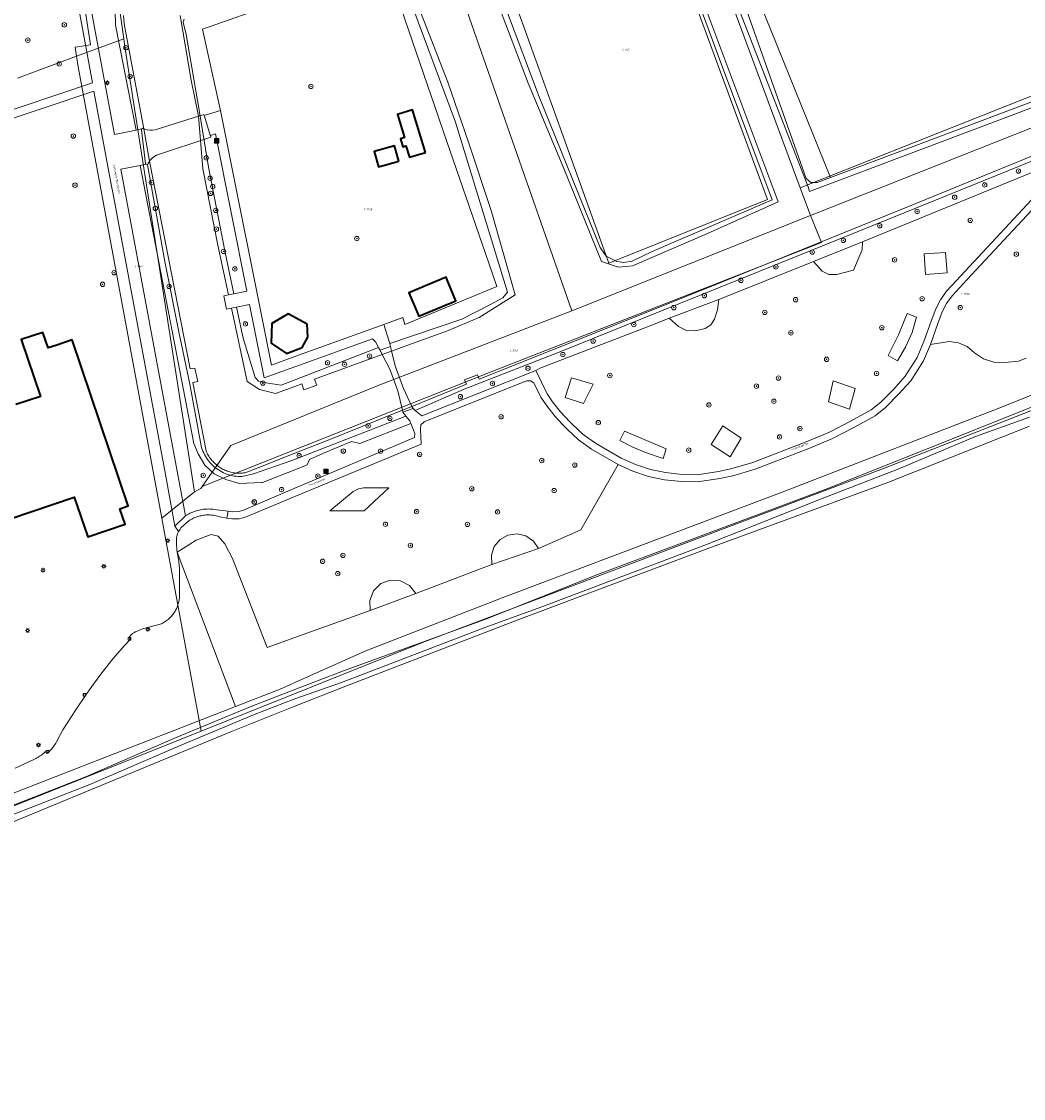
# Model space of a CAD drawing. Header units: metres. Extents: x 250001 to 257773, y 598992 to 609118.
# Tile 129 of 256: x 252950 to 253132, y 600159 to 600355. Entities that reach past the tile are written whole.
import ezdxf
from ezdxf.enums import TextEntityAlignment as Align
from ezdxf.lldxf.tags import DXFTag

# ---------------------------------------------------------------- set-up
doc = ezdxf.new("R2010")
doc.units = ezdxf.units.M
for name, color, linetype, lineweight in [('B-WE-GR-BOOM-S', 252, 'Continuous', 25), ('B-WE-GR-BOUWLAND-GV', 252, 'Continuous', 13), ('B-WE-GR-FRUITTEELT-GV', 252, 'Continuous', 13), ('B-WE-GR-GRAS-GV', 252, 'Continuous', 13), ('B-WE-GR-GROENVOORZIENING-GV', 252, 'Continuous', 18), ('B-WE-IE-MEUBILAIR_WEGMEUBILAIR-S', 7, 'Continuous', 25), ('B-WE-IE-TERREINAFSCHEIDING_KUNSTMATIG_HEKWERK-G', 252, 'IE-TERREINAFSCHEIDING-KUNSTMATIG', 18), ('B-WE-KG-GRENS_PERCEEL-G', 150, 'KG-PERCEEL', 18), ('B-WE-KG-GRENS_PERCEEL-S', 150, 'Continuous', 25), ('B-WE-KL-ET_LS_OV_LICHTMAST-S', 252, 'Continuous', 25), ('B-WE-KW-KUNSTWERK_DEK-GV', 252, 'Continuous', 18), ('B-WE-OG-BEBOUWING-GV', 1, 'Continuous', 35), ('B-WE-OG-TERREIN_ERF-GV', 7, 'Continuous', 18), ('B-WE-OG-TOPOGRAFIE-T18', 2, 'Continuous', 18), ('B-WE-OG-WATER-GV', 252, 'Continuous', 18), ('B-WE-OG-WATER_SLOOT-GV', 252, 'Continuous', 18), ('B-WE-RI-GWA_KOLK-S', 252, 'Continuous', 25), ('B-WE-VH-VERHARDING_HALFVERHARDING-GV', 252, 'Continuous', 18), ('B-WE-VH-VERHARDING_OPEN-GV', 252, 'Continuous', 18), ('X-XX-AL-REFERENTIE-G', 7, 'Continuous', 18)]:
    doc.layers.add(name, color=color, linetype=linetype, lineweight=lineweight)
doc.styles.add('NLCS-ISO', font='NLCS-ISO.ttf')
doc.styles.add('NLCS-ISO-ANNOTATIEF-T18', font='NLCS-ISO.ttf', dxfattribs={"height": 1.8})
doc.styles.get("Standard").update_dxf_attribs({"font": 'NLCS-ISO.ttf'})
doc.linetypes.add('IE-TERREINAFSCHEIDING-KUNSTMATIG', pattern='A,4,[82,NLCS.shx,S=0.75,R=90,X=0,Y=0],4,-2', length=10)
tags = doc.linetypes.add('KG-PERCEEL', pattern='A,5.5,-2,["P",Standard,S=1.8,R=0,X=-0.5,Y=-0.9],-2,5.5,-2,[5,NLCS.SHX,S=0.75,R=0,X=0,Y=0],-2', length=19).pattern_tags.tags
tags[6] = DXFTag(74, 10)

# ---------------------------------------------------------------- blocks, each defined once
blk = doc.blocks.new('SKG-PERCEELNUMMER-SO')
at = {"style": 'NLCS-ISO', "oblique": 10, "flags": 1}
blk.add_attdef('GEMEENTECODE', text='', height=1.8, dxfattribs=at).set_placement((0, 2.55), align=Align.MIDDLE_CENTER)
at = {"style": 'NLCS-ISO', "oblique": 10}
blk.add_attdef('SECTIE', text='', height=1.8, dxfattribs=at).set_placement((-0.5, 0), align=Align.MIDDLE_RIGHT)
blk.add_attdef('PERCEELNUMMER', text='', height=1.8, dxfattribs=at).set_placement((0.5, 0), align=Align.MIDDLE_LEFT)
blk = doc.blocks.new('BS2021-132-Xref-KAD-20210617')
at = {"layer": 'B-WE-KG-GRENS_PERCEEL-G', "flags": 128}
for points in [[(253169.747, 600421.502), (253191.709, 600364.109), (253091.894, 600324.377)], [(253060.382, 600409.351), (253091.894, 600324.377)], [(253063.038, 600384.503), (253085.907, 600322.267), (253057.064, 600310.683), (253034.251, 600374.27)], [(253015.021, 600376.222), (253023.48, 600378.908), (253050.328, 600302.038)], [(252968.879, 600351.514), (252967.467, 600361.237), (252995.324, 600369.967), (253015.021, 600376.222)], [(252960.248, 600348.323), (252960.018, 600349.987), (252962.796, 600350.408), (252961.058, 600361.877), (252955.578, 600360.985), (252953.648, 600372.848), (252955.198, 600373.329)], [(253188.917, 600357.344), (253147.599, 600340.731), (253093.754, 600319.362)], [(252960.248, 600348.323), (252968.879, 600351.514)], [(252981.703, 600269.099), (252969.148, 600349.665), (252968.879, 600351.514)], [(252960.248, 600348.323), (252949.549, 600344.368)], [(252960.248, 600348.323), (252960.598, 600346.434), (252975.793, 600264.329)], [(253091.894, 600324.377), (253093.754, 600319.362)], [(253093.754, 600319.362), (253095.759, 600314.451), (253035.704, 600290.922), (252983.105, 600270.044)], [(253050.328, 600302.038), (253093.754, 600319.362)], [(253050.328, 600302.038), (253015.446, 600288.561), (252988.327, 600277.546), (252983.105, 600270.044)], [(253077.562, 600262.268), (253107.019, 600273.325), (253144.606, 600288.074)], [(252981.703, 600269.099), (252975.793, 600264.329)], [(252983.105, 600270.044), (252982.858, 600269.689), (252981.703, 600269.099)], [(252975.793, 600264.329), (252976.42, 600260.944)], [(252982.972, 600225.545), (253023.212, 600241.675), (253077.562, 600262.268)], [(252976.42, 600260.944), (252982.972, 600225.545)], [(252965.497, 600218.594), (252982.972, 600225.545)], [(252898.762, 600192.01), (252965.497, 600218.594)]]:
    blk.add_lwpolyline(points, dxfattribs=at)
at = {"layer": 'B-WE-KG-GRENS_PERCEEL-S', "xscale": 0.2, "yscale": 0.2, "zscale": 0.2}
for p, values in [((253059.921, 600349.542), {'PERCEELNUMMER': '631', 'SECTIE': 'C'}), ((253012.871, 600320.474), {'PERCEELNUMMER': '1368', 'SECTIE': 'C'}), ((252971.24, 600310.128), {'PERCEELNUMMER': '1367', 'SECTIE': 'C'}), ((253121.48, 600305.061), {'PERCEELNUMMER': '1599', 'SECTIE': 'C'}), ((253039.475, 600294.856), {'PERCEELNUMMER': '583', 'SECTIE': 'C'})]:
    blk.add_blockref('SKG-PERCEELNUMMER-SO', p, dxfattribs=at).add_auto_attribs(values)
blk = doc.blocks.new('SIE-WEG_AFVALBAK-SO')
at = {"linetype": 'ByBlock', "lineweight": 18}
h = blk.add_hatch(color=0, dxfattribs=at)
h.dxf.hatch_style = 1
h.paths.add_polyline_path([(-1.5, -1.5), (1.5, -1.5), (1.5, 1.5), (-1.5, 1.5)])
at = {"color": 0, "linetype": 'ByBlock', "lineweight": 18}
for points in [[(-2, -2), (2, -2), (2, 2), (-2, 2)], [(-1.5, -1.5), (1.5, -1.5), (1.5, 1.5), (-1.5, 1.5)]]:
    blk.add_lwpolyline(points, close=True, dxfattribs=at)
blk = doc.blocks.new('SKL-ET_OV_LICHTMAST-SO')
at = {"color": 0, "linetype": 'ByBlock', "lineweight": 18}
for points in [[(-1.25, 0), (-2, 0)], [(-1.41, 1.41), (-0.88, 0.88)], [(0, 2), (0, 1.25)], [(0.88, 0.88), (1.41, 1.41)], [(2, 0), (1.25, 0)], [(-1.41, -1.41), (-0.88, -0.88)], [(0, -1.25), (0, -2)], [(0.88, -0.88), (1.41, -1.41)]]:
    blk.add_lwpolyline(points, dxfattribs=at)
blk.add_circle((0, 0), 1, dxfattribs=at)
blk = doc.blocks.new('SRI-KOLK-SO')
at = {"color": 0, "linetype": 'ByBlock', "lineweight": 18}
blk.add_lwpolyline([(-1.125, -1.125), (1.125, -1.125), (1.125, 1.125), (-1.125, 1.125)], close=True, dxfattribs=at)
at = {"color": 0, "linetype": 'ByBlock', "lineweight": 18, "style": 'NLCS-ISO'}
blk.add_text('k', height=1.5, dxfattribs=at).set_placement((0, 0), align=Align.MIDDLE_CENTER)
blk = doc.blocks.new('SGR-BOOM_01-SO')
at = {"linetype": 'ByBlock', "lineweight": 18}
h = blk.add_hatch(color=0, dxfattribs=at)
h.dxf.hatch_style = 1
edge = h.paths.add_edge_path()
edge.add_arc((0, 0), 0.25, 0, 360)
at = {"color": 0, "linetype": 'ByBlock', "lineweight": 18}
for radius in [2, 0.25]:
    blk.add_circle((0, 0), radius, dxfattribs=at)
blk = doc.blocks.new('BS2021-132-Xref-BGT-GRIJS-20210617-aangepast')
at = {"layer": 'B-WE-GR-BOUWLAND-GV', "flags": 128}
blk.add_lwpolyline([(253133.549, 600281.05), (253107.79, 600270.81), (253075.29, 600258.849), (253040.729, 600245.849), (253009.859, 600233.989), (253000, 600230.082), (252988.44, 600225.5), (252947.279, 600208.449), (252906.589, 600192.619), (252899.249, 600190.14), (252897.779, 600190.43), (252896.829, 600191.449), (252893.67, 600200.069), (252892.549, 600202.18), (252891.279, 600203.42), (252859.139, 600192.13), (252851.2, 600189.109), (252827.45, 600181.109), (252801.119, 600172.8), (252793.1, 600170.189), (252781.709, 600166.64), (252755.843, 600159.503), (252751.143, 600158.199)], dxfattribs=at)
at = {"layer": 'B-WE-GR-FRUITTEELT-GV', "flags": 128}
blk.add_lwpolyline([(253150.192, 600397.492), (253136.13, 600436.727), (253062.944, 600411.468), (253097.38, 600326.249), (253113.376, 600332.275), (253154.059, 600347.592), (253184.233, 600358.573), (253186.112, 600359.642), (253187.895, 600362.818), (253190.841, 600370.721), (253186.97, 600380.717), (253178.22, 600403.577), (253176.836, 600407.24), (253175.665, 600406.811), (253176.129, 600405.564), (253171.768, 600403.943), (253171.296, 600405.213)], close=True, dxfattribs=at)
at = {"layer": 'B-WE-GR-GRAS-GV', "flags": 128}
for points in [[(253026.996, 600334.601), (253026.149, 600337.06), (253016.609, 600365.039), (253000, 600359.181), (252983.161, 600353.243), (252986.414, 600338.708), (252986.419, 600338.709), (252986.467, 600338.47), (252995.739, 600292.159), (253000, 600293.698), (253016.142, 600299.53), (253019.599, 600300.78), (253020.002, 600299.566), (253036.693, 600306.429), (253035.23, 600310.699)], [(253018.662, 600337.739), (253021.371, 600338.568), (253023.736, 600330.839), (253020.832, 600329.95), (253020.188, 600332.052), (253019.608, 600331.875), (253019.162, 600333.331), (253019.938, 600333.569)], [(253014.374, 600331.011), (253018.107, 600332.066), (253018.903, 600329.25), (253015.17, 600328.195)], [(253027.474, 600308.15), (253027.672, 600307.677), (253029.267, 600303.865), (253022.507, 600301.036), (253020.714, 600305.321)], [(253002.191, 600299.608), (253002.312, 600297.223), (253001.334, 600295.357), (252998.432, 600294.286), (252995.697, 600296.148), (252995.82, 600299.693), (252998.736, 600301.484)]]:
    blk.add_lwpolyline(points, close=True, dxfattribs=at)
at = {"layer": 'B-WE-GR-GROENVOORZIENING-GV', "flags": 128}
for points in [[(253077.334, 600370.359), (253092.978, 600326.097), (253093.807, 600325.339), (253094.963, 600325.339), (253097.38, 600326.249), (253062.944, 600411.468)], [(252960.86, 600368.1), (252963.57, 600353.59), (252967.19, 600334.08), (252971.093, 600334.879), (252967.339, 600354), (252967.29, 600356.702)], [(252940.232, 600361.423), (252945.041, 600346.425), (252931.752, 600342.164), (252932.17, 600336.12), (252930.708, 600332.582), (252963.156, 600343.47), (252961.339, 600353.349), (252958.67, 600367.709)], [(252979.835, 600355.098), (252979.649, 600354.532), (252980.226, 600352.274), (252982.65, 600338.157), (252984.301, 600328.18), (252987.298, 600312.653), (252988.88, 600305.122), (252991.264, 600305.599), (252985.535, 600334.215), (252984.618, 600333.906), (252984.587, 600334), (252983.577, 600337.414), (252983.5, 600337.569), (252986.467, 600338.47), (252986.419, 600338.709), (252986.414, 600338.708), (252983.161, 600353.243), (253000, 600359.181)], [(253016.609, 600365.039), (253026.149, 600337.06), (253026.996, 600334.601), (253035.23, 600310.699), (253036.693, 600306.429), (253020.002, 600299.566), (253019.599, 600300.78), (253016.142, 600299.53), (253017.234, 600296.066), (253030.337, 600300.486), (253035.439, 600303.096), (253037.8, 600304.365), (253038.643, 600305.419), (253029.203, 600336.357), (253017.569, 600367.694)], [(253139.04, 600329.229), (253103.22, 600314.589), (253103.119, 600313.099), (253101.54, 600309.44), (253098.51, 600308.66), (253097.109, 600308.66), (253095.89, 600309.219), (253094.309, 600310.98), (253077.059, 600304.089), (253076.809, 600302.199), (253076.269, 600300.51), (253075.619, 600299.479), (253074.6, 600298.83), (253072.839, 600298.41), (253071.2, 600298.469), (253069.72, 600299.2), (253068.059, 600300.68), (253065.2, 600299.52), (253044.739, 600291.63), (253043.801, 600291.175), (253045.871, 600286.955), (253046.844, 600285.491), (253048.285, 600283.649), (253050.001, 600281.84), (253050.416, 600281.402), (253052.385, 600279.558), (253054.625, 600277.963), (253059.344, 600275.218), (253061.926, 600274.061), (253064.637, 600273.138), (253067.378, 600272.595), (253070.405, 600272.258), (253073.139, 600272.202), (253077.007, 600272.823), (253079.286, 600273.292), (253083.263, 600274.452), (253093.285, 600278.316), (253097.21, 600279.959), (253101.026, 600281.926), (253104.771, 600284.002), (253106.529, 600285.417), (253108.891, 600287.79), (253110.943, 600290.11), (253113.165, 600293.51), (253114.384, 600296.443), (253115.669, 600300.138), (253116.531, 600302.361), (253117.394, 600304.053), (253118.489, 600305.602), (253120.252, 600307.494), (253137.168, 600325.646)], [(253138.12, 600324.76), (253122.177, 600307.653), (253119.5, 600304.78), (253118.51, 600303.38), (253117.72, 600301.829), (253116.89, 600299.689), (253115.578, 600295.926), (253118.98, 600296.43), (253120.684, 600296.21), (253122.257, 600295.518), (253123.57, 600294.41), (253125.207, 600293.303), (253127.085, 600292.688), (253129.06, 600292.61), (253131.6, 600292.86), (253132.968, 600293.41)], [(253132.968, 600293.41), (253131.6, 600292.86), (253129.06, 600292.61), (253127.085, 600292.688), (253125.207, 600293.303), (253123.57, 600294.41), (253122.257, 600295.518), (253120.684, 600296.21), (253118.98, 600296.43), (253115.578, 600295.926), (253114.32, 600292.9), (253111.979, 600289.319), (253109.839, 600286.9), (253107.399, 600284.449), (253105.499, 600282.919), (253101.639, 600280.78), (253097.76, 600278.78), (253093.769, 600277.109), (253083.679, 600273.219), (253079.599, 600272.03), (253077.269, 600271.55), (253073.23, 600270.9), (253070.32, 600270.959), (253067.179, 600271.31), (253064.299, 600271.88), (253061.45, 600272.849), (253058.75, 600274.06), (253051.98, 600262.17), (253044.299, 600258.77), (253035.799, 600255.91), (253022, 600250.589), (253013.679, 600247.489), (253000, 600242.584), (252994.94, 600240.77), (252988.67, 600256.979), (252987.26, 600259.66), (252986.019, 600261.01), (252984.767, 600261.349), (252982.025, 600260.331), (252978.553, 600258.117), (252989.158, 600230.028), (252997.589, 600233.31), (253000, 600234.394), (253012.889, 600240.189), (253037.699, 600249.79), (253088.589, 600269.04), (253128.189, 600284.4), (253142.479, 600290.149)], [(252938.119, 600210.16), (252989.158, 600230.028), (252978.553, 600258.117), (252978.9, 600256.43), (252979.02, 600255.18), (252979.01, 600250.24), (252979.002, 600250.024), (252978.986, 600249.809), (252978.962, 600249.594), (252978.93, 600249.381), (252978.89, 600249.169), (252978.842, 600248.958), (252978.787, 600248.75), (252978.724, 600248.543), (252978.653, 600248.339), (252978.575, 600248.138), (252978.489, 600247.94), (252978.396, 600247.745), (252978.296, 600247.554), (252978.189, 600247.366), (252978.075, 600247.183), (252977.954, 600247.004), (252977.827, 600246.83), (252977.693, 600246.66), (252977.553, 600246.495), (252977.407, 600246.336), (252977.256, 600246.183), (252977.099, 600246.035), (252976.936, 600245.893), (252976.768, 600245.757), (252976.596, 600245.627), (252976.418, 600245.504), (252976.237, 600245.387), (252976.051, 600245.278), (252975.861, 600245.175), (252975.71, 600245.1), (252972.26, 600244.18), (252971.19, 600243.71), (252971.057, 600243.66), (252970.927, 600243.603), (252970.801, 600243.538), (252970.678, 600243.466), (252970.559, 600243.388), (252970.445, 600243.303), (252970.337, 600243.212), (252970.233, 600243.115), (252970.135, 600243.012), (252970.043, 600242.903), (252969.957, 600242.79), (252969.878, 600242.672), (252969.87, 600242.66), (252970.17, 600242.35), (252969.08, 600241.22), (252967.73, 600239.69), (252966.66, 600238.4), (252964.71, 600235.95), (252963.36, 600234.12), (252962.01, 600232.25), (252960.14, 600229.45), (252957.81, 600225.81), (252956.62, 600223.61), (252956.496, 600223.392), (252956.365, 600223.178), (252956.227, 600222.968), (252956.083, 600222.762), (252955.932, 600222.562), (252955.775, 600222.366), (252955.612, 600222.175), (252955.442, 600221.99), (252955.267, 600221.81), (252955.087, 600221.636), (252954.96, 600221.52), (252954.62, 600221.85), (252954.443, 600221.683), (252954.261, 600221.523), (252954.073, 600221.368), (252953.881, 600221.219), (252953.683, 600221.077), (252953.482, 600220.942), (252953.275, 600220.813), (252953.065, 600220.691), (252952.851, 600220.576), (252952.633, 600220.469), (252952.412, 600220.368), (252952.37, 600220.35), (252949.11, 600218.82)]]:
    blk.add_lwpolyline(points, dxfattribs=at)
for points in [[(253171.35, 600342.729), (253170.779, 600344.526), (253167.239, 600342.866), (253145.351, 600333.84), (253116.166, 600322.047), (253091.472, 600312.043), (253063.169, 600300.655), (253048.657, 600294.719), (253030.776, 600287.802), (253021.864, 600283.916), (253023.054, 600282.908), (253043.801, 600291.175), (253044.739, 600291.63), (253065.2, 600299.52), (253068.059, 600300.68), (253077.059, 600304.089), (253094.309, 600310.98), (253103.22, 600314.589), (253139.04, 600329.229), (253151.41, 600334.42)], [(252979.069, 600291.091), (252971.844, 600328.455), (252968.349, 600327.77), (252980.069, 600264.711), (252980.096, 600264.734), (252980.306, 600264.866), (252980.519, 600264.991), (252980.737, 600265.109), (252980.958, 600265.22), (252981.183, 600265.324), (252981.411, 600265.42), (252981.642, 600265.509), (252981.875, 600265.591), (252982.111, 600265.665), (252982.35, 600265.731), (252982.591, 600265.79), (252982.833, 600265.841), (252983.077, 600265.883), (252983.322, 600265.918), (252983.568, 600265.945), (252983.815, 600265.964), (252984.062, 600265.976), (252984.309, 600265.979), (252984.557, 600265.974), (252984.804, 600265.961), (252985.051, 600265.94), (252985.283, 600265.913), (252987.862, 600265.571), (252988.609, 600265.479), (252989.849, 600265.499), (252990.642, 600265.781), (253000, 600269.759), (253021.759, 600279.009), (253021.769, 600279.729), (253021.044, 600281.549), (253011.82, 600277.9), (253010.269, 600278.25), (253005.049, 600276.05), (253002.619, 600274.97), (253002.23, 600274), (253000, 600273.116), (252994.109, 600270.78), (252993.922, 600270.772), (252989.899, 600270.609), (252987.425, 600271.335), (252985.317, 600272.372), (252983.593, 600273.968), (252982.396, 600275.99), (252981.634, 600277.913)], [(252973.179, 600328.609), (252972.99, 600328.679), (252971.844, 600328.455), (252979.069, 600291.091), (252981.634, 600277.913), (252982.396, 600275.99), (252983.593, 600273.968), (252985.317, 600272.372), (252987.425, 600271.335), (252989.899, 600270.609), (252993.922, 600270.772), (252994.109, 600270.78), (253000, 600273.116), (253002.23, 600274), (253002.619, 600274.97), (253005.049, 600276.05), (253010.269, 600278.25), (253011.82, 600277.9), (253021.044, 600281.549), (253020.869, 600281.989), (253020.19, 600282.853), (252999.42, 600274.789), (252992.466, 600272.364), (252990.351, 600271.875), (252990.005, 600271.875), (252989.66, 600271.89), (252989.316, 600271.921), (252988.974, 600271.969), (252988.634, 600272.032), (252988.297, 600272.11), (252987.965, 600272.205), (252987.637, 600272.314), (252987.315, 600272.439), (252986.999, 600272.578), (252986.689, 600272.732), (252986.387, 600272.9), (252986.093, 600273.082), (252985.808, 600273.277), (252985.532, 600273.485), (252985.267, 600273.706), (252985.011, 600273.938), (252984.767, 600274.183), (252984.534, 600274.438), (252984.313, 600274.704), (252984.105, 600274.98), (252983.91, 600275.265), (252983.728, 600275.559), (252983.56, 600275.861), (252983.407, 600276.17), (252983.267, 600276.487), (252983.143, 600276.809), (252983.033, 600277.137), (252982.947, 600277.439), (252980.883, 600288.672), (252978.856, 600298.223), (252976.334, 600310.983)], [(253103.119, 600313.099), (253103.22, 600314.589), (253094.309, 600310.98), (253095.89, 600309.219), (253097.109, 600308.66), (253098.51, 600308.66), (253101.54, 600309.44)], [(253118.579, 600308.939), (253118.29, 600312.609), (253114.39, 600312.39), (253114.66, 600308.65)], [(253114.39, 600312.39), (253118.29, 600312.609), (253118.579, 600308.939), (253114.66, 600308.65)], [(253076.809, 600302.199), (253077.059, 600304.089), (253068.059, 600300.68), (253069.72, 600299.2), (253071.2, 600298.469), (253072.839, 600298.41), (253074.6, 600298.83), (253075.619, 600299.479), (253076.269, 600300.51)], [(252994.423, 600289.823), (252991.75, 600303.172), (252989.388, 600302.699), (252990.578, 600297.033), (252992.78, 600289.885), (252993.348, 600289.228), (252995.14, 600288.861), (252997.481, 600288.485), (253015.213, 600295.325), (253014.619, 600296.399), (253014.123, 600296.94), (253000, 600291.838)], [(253113.04, 600300.88), (253111.309, 600301.54), (253109.728, 600297.66), (253107.859, 600293.91), (253109.559, 600292.91), (253111.05, 600295.414), (253112.216, 600298.085)], [(253109.728, 600297.66), (253111.309, 600301.54), (253113.04, 600300.88), (253112.216, 600298.085), (253111.05, 600295.414), (253109.559, 600292.91), (253107.859, 600293.91)], [(253043.459, 600288.92), (253042.829, 600289.29), (253042.099, 600289.26), (253023.48, 600281.839), (253022.91, 600281.27), (253022.819, 600280.5), (253022.959, 600277.759), (253000, 600268.249), (252991.14, 600264.579), (252989.869, 600264.199), (252988.63, 600264.18), (252987.59, 600264.3), (252986.33, 600264.57), (252986.111, 600264.638), (252985.89, 600264.698), (252985.667, 600264.75), (252985.442, 600264.795), (252985.216, 600264.832), (252984.989, 600264.861), (252984.761, 600264.881), (252984.532, 600264.894), (252984.303, 600264.899), (252984.074, 600264.896), (252983.845, 600264.885), (252983.617, 600264.866), (252983.389, 600264.839), (252983.163, 600264.804), (252982.938, 600264.761), (252982.714, 600264.71), (252982.493, 600264.652), (252982.273, 600264.585), (252982.056, 600264.512), (252981.842, 600264.43), (252981.631, 600264.341), (252981.423, 600264.245), (252981.218, 600264.142), (252981.018, 600264.032), (252980.821, 600263.915), (252980.75, 600263.87), (252979.24, 600262.54), (252979.11, 600262.338), (252978.987, 600262.131), (252978.871, 600261.92), (252978.839, 600261.858), (252978.762, 600261.706), (252978.66, 600261.488), (252978.565, 600261.267), (252978.55, 600261.23), (252978.513, 600261.026), (252978.484, 600260.821), (252978.462, 600260.615), (252978.449, 600260.408), (252978.444, 600260.2), (252978.446, 600259.993), (252978.457, 600259.786), (252978.47, 600259.63), (252978.53, 600258.533), (252978.553, 600258.117), (252982.025, 600260.331), (252984.767, 600261.349), (252986.019, 600261.01), (252987.26, 600259.66), (252988.67, 600256.979), (252994.94, 600240.77), (253000, 600242.584), (253013.679, 600247.489), (253013.587, 600249.352), (253014.264, 600251.089), (253015.593, 600252.398), (253017.341, 600253.049), (253019.202, 600252.929), (253020.851, 600252.058), (253022, 600250.589), (253035.799, 600255.91), (253035.713, 600257.568), (253036.234, 600259.144), (253037.29, 600260.424), (253038.739, 600261.234), (253040.383, 600261.464), (253041.998, 600261.083), (253043.365, 600260.142), (253044.299, 600258.77), (253051.98, 600262.17), (253058.75, 600274.06), (253053.92, 600276.869), (253051.559, 600278.55), (253049.5, 600280.479), (253048.722, 600281.3), (253047.299, 600282.8), (253045.79, 600284.729), (253044.739, 600286.31)], [(253054.239, 600288.699), (253050.3, 600289.81), (253049.14, 600286.239), (253052.47, 600285.16)], [(253049.14, 600286.239), (253050.3, 600289.81), (253054.239, 600288.699), (253052.47, 600285.16)], [(253101.899, 600287.88), (253097.85, 600289.28), (253097, 600285.449), (253100.84, 600284.15)], [(253097, 600285.449), (253097.85, 600289.28), (253101.899, 600287.88), (253100.84, 600284.15)], [(253075.69, 600277.729), (253077.829, 600281.13), (253081.119, 600278.869), (253079.119, 600275.469)], [(253081.119, 600278.869), (253077.829, 600281.13), (253075.69, 600277.729), (253079.119, 600275.469)], [(253067.51, 600276.9), (253066.959, 600275.17), (253063.77, 600276.229), (253061.299, 600277.26), (253059.06, 600278.439), (253059.899, 600280.15)], [(253067.51, 600276.9), (253059.899, 600280.15), (253059.06, 600278.439), (253061.299, 600277.26), (253063.77, 600276.229), (253066.959, 600275.17)], [(253011.579, 600269.67), (253012.46, 600269.839), (253017.059, 600269.8), (253012.579, 600265.65), (253006.35, 600265.65), (253010.559, 600269.17)], [(253017.059, 600269.8), (253012.46, 600269.839), (253011.579, 600269.67), (253010.559, 600269.17), (253006.35, 600265.65), (253012.579, 600265.65)], [(253041.998, 600261.083), (253040.383, 600261.464), (253038.739, 600261.234), (253037.29, 600260.424), (253036.234, 600259.144), (253035.713, 600257.568), (253035.799, 600255.91), (253044.299, 600258.77), (253043.365, 600260.142)], [(253019.202, 600252.929), (253017.341, 600253.049), (253015.593, 600252.398), (253014.264, 600251.089), (253013.587, 600249.352), (253013.679, 600247.489), (253022, 600250.589), (253020.851, 600252.058)]]:
    blk.add_lwpolyline(points, close=True, dxfattribs=at)
at = {"layer": 'B-WE-IE-TERREINAFSCHEIDING_KUNSTMATIG_HEKWERK-G', "flags": 128}
blk.add_lwpolyline([(252986.414, 600338.708), (252986.419, 600338.709), (252986.467, 600338.47), (252995.739, 600292.159), (253000, 600293.698), (253016.142, 600299.53), (253019.599, 600300.78), (253020.002, 600299.566), (253036.693, 600306.429), (253035.23, 600310.699), (253026.996, 600334.601), (253026.149, 600337.06), (253016.609, 600365.039), (253000, 600359.181), (252983.162, 600353.243)], dxfattribs=at)
at = {"layer": 'B-WE-KW-KUNSTWERK_DEK-GV', "flags": 128}
for points in [[(252983.577, 600337.414), (252983.5, 600337.569), (252983.41, 600337.75), (252982.451, 600337.447), (252974.549, 600334.949), (252974.084, 600334.868), (252973.613, 600334.859), (252973.145, 600334.922), (252972.518, 600335.127), (252972.269, 600335.25), (252972.175, 600335.101), (252972.071, 600334.937), (252972.813, 600328.745), (252972.99, 600328.679), (252973.179, 600328.609), (252973.218, 600328.692), (252973.296, 600328.843), (252973.473, 600329.133), (252973.634, 600329.352), (252973.839, 600329.588), (252974.104, 600329.842), (252974.512, 600330.146), (252974.806, 600330.316), (252984.709, 600333.63), (252984.618, 600333.906), (252984.587, 600334)], [(253021.47, 600284.25), (253021.277, 600284.651), (253019.72, 600287.88), (253018.269, 600291.829), (253017.578, 600294.714), (253017.38, 600295.54), (253015.48, 600294.89), (253015.881, 600294.092), (253017.23, 600291.41), (253018.69, 600287.449), (253019.531, 600283.945), (253019.619, 600283.579)]]:
    blk.add_lwpolyline(points, close=True, dxfattribs=at)
at = {"layer": 'B-WE-OG-BEBOUWING-GV', "flags": 128}
for points in [[(253023.736, 600330.839), (253021.371, 600338.568), (253018.662, 600337.739), (253019.938, 600333.569), (253019.162, 600333.331), (253019.608, 600331.875), (253020.188, 600332.052), (253020.832, 600329.95)], [(253018.903, 600329.25), (253018.107, 600332.066), (253014.374, 600331.011), (253015.17, 600328.195)], [(253027.672, 600307.677), (253027.474, 600308.15), (253020.714, 600305.321), (253022.507, 600301.036), (253029.267, 600303.865)], [(253002.191, 600299.608), (252998.736, 600301.484), (252995.82, 600299.693), (252995.697, 600296.148), (252998.432, 600294.286), (253001.334, 600295.357), (253002.312, 600297.223)]]:
    blk.add_lwpolyline(points, close=True, dxfattribs=at)
blk.add_lwpolyline([(252936.489, 600260.229), (252959.869, 600268.13), (252962.309, 600260.9), (252969.13, 600263.199), (252968.17, 600266.02), (252969.679, 600266.54), (252959.489, 600296.75), (252956.501, 600295.747), (252955.109, 600295.28), (252954.16, 600298.099), (252954.144, 600298.094), (252950.23, 600296.78), (252953.709, 600286.469), (252949.23, 600284.959)], dxfattribs=at)
at = {"layer": 'B-WE-OG-TERREIN_ERF-GV', "flags": 128}
blk.add_lwpolyline([(253053.689, 600406.705), (253053.143, 600406.71), (253036.084, 600400.853), (253031.616, 600399.527), (253029.858, 600399.542), (253028.072, 600397.485), (253025.942, 600395.391), (253024.84, 600394.218), (253024.653, 600393.674), (253029.543, 600380.444), (253044.394, 600340.932), (253055.529, 600313.55), (253056.607, 600311.995), (253058.509, 600310.978), (253059.78, 600310.785), (253061.329, 600311.045), (253064.982, 600312.833), (253086.801, 600322.196), (253077.553, 600346.834), (253066.174, 600377.674), (253058.074, 600398.299), (253055.318, 600405.782), (253054.323, 600406.427)], close=True, dxfattribs=at)
for points in [[(252949.23, 600284.959), (252953.709, 600286.469), (252950.23, 600296.78), (252954.144, 600298.094), (252954.16, 600298.099), (252955.109, 600295.28), (252956.501, 600295.747), (252959.489, 600296.75), (252969.679, 600266.54), (252968.17, 600266.02), (252969.13, 600263.199), (252962.309, 600260.9), (252959.869, 600268.13), (252936.489, 600260.229)], [(252949.11, 600218.82), (252952.37, 600220.35), (252952.412, 600220.368), (252952.633, 600220.469), (252952.851, 600220.576), (252953.065, 600220.691), (252953.275, 600220.813), (252953.482, 600220.942), (252953.683, 600221.077), (252953.881, 600221.219), (252954.073, 600221.368), (252954.261, 600221.523), (252954.443, 600221.683), (252954.62, 600221.85), (252954.96, 600221.52), (252955.087, 600221.636), (252955.267, 600221.81), (252955.442, 600221.99), (252955.612, 600222.175), (252955.775, 600222.366), (252955.932, 600222.562), (252956.083, 600222.762), (252956.227, 600222.968), (252956.365, 600223.178), (252956.496, 600223.392), (252956.62, 600223.61), (252957.81, 600225.81), (252960.14, 600229.45), (252962.01, 600232.25), (252963.36, 600234.12), (252964.71, 600235.95), (252966.66, 600238.4), (252967.73, 600239.69), (252969.08, 600241.22), (252970.17, 600242.35), (252969.87, 600242.66), (252969.878, 600242.672), (252969.957, 600242.79), (252970.043, 600242.903), (252970.135, 600243.012), (252970.233, 600243.115), (252970.337, 600243.212), (252970.445, 600243.303), (252970.559, 600243.388), (252970.678, 600243.466), (252970.801, 600243.538), (252970.927, 600243.603), (252971.057, 600243.66), (252971.19, 600243.71), (252972.26, 600244.18), (252975.71, 600245.1), (252975.861, 600245.175), (252976.051, 600245.278), (252976.237, 600245.387), (252976.418, 600245.504), (252976.596, 600245.627), (252976.768, 600245.757), (252976.936, 600245.893), (252977.099, 600246.035), (252977.256, 600246.183), (252977.407, 600246.336), (252977.553, 600246.495), (252977.693, 600246.66), (252977.827, 600246.83), (252977.954, 600247.004), (252978.075, 600247.183), (252978.189, 600247.366), (252978.296, 600247.554), (252978.396, 600247.745), (252978.489, 600247.94), (252978.575, 600248.138), (252978.653, 600248.339), (252978.724, 600248.543), (252978.787, 600248.75), (252978.842, 600248.958), (252978.89, 600249.169), (252978.93, 600249.381), (252978.962, 600249.594), (252978.986, 600249.809), (252979.002, 600250.024), (252979.01, 600250.24), (252979.02, 600255.18), (252978.9, 600256.43), (252978.553, 600258.117), (252978.53, 600258.533), (252978.47, 600259.63), (252978.457, 600259.786), (252978.446, 600259.993), (252978.444, 600260.2), (252978.449, 600260.408), (252978.462, 600260.615), (252978.484, 600260.821), (252978.513, 600261.026), (252978.55, 600261.23), (252978.565, 600261.267), (252978.66, 600261.488), (252978.762, 600261.706), (252978.839, 600261.858), (252978.173, 600262.877), (252976.61, 600271.265), (252966.869, 600323.521), (252966.65, 600324.701), (252963.429, 600341.979), (252925.402, 600329.22)]]:
    blk.add_lwpolyline(points, dxfattribs=at)
at = {"layer": 'B-WE-OG-WATER-GV', "flags": 128}
for points in [[(252968.839, 600355.77), (252968.93, 600354.229), (252972.518, 600335.127), (252973.571, 600329.271), (252980.934, 600291.453), (252981.799, 600291.62), (252982.31, 600289.189), (252981.414, 600288.99), (252983.83, 600276.579), (252983.92, 600276.368), (252984.018, 600276.161), (252984.123, 600275.957), (252984.235, 600275.756), (252984.354, 600275.56), (252984.48, 600275.368), (252984.612, 600275.181), (252984.751, 600274.998), (252984.896, 600274.82), (252985.047, 600274.647), (252985.205, 600274.48), (252985.367, 600274.318), (252985.536, 600274.162), (252985.71, 600274.012), (252985.888, 600273.869), (252986.072, 600273.731), (252986.261, 600273.6), (252986.453, 600273.476), (252986.651, 600273.358), (252986.852, 600273.248), (252987.056, 600273.144), (252987.265, 600273.048), (252987.476, 600272.959), (252987.691, 600272.877), (252987.908, 600272.803), (252988.128, 600272.737), (252988.349, 600272.678), (252988.573, 600272.627), (252988.799, 600272.584), (252989.025, 600272.549), (252989.253, 600272.521), (252989.482, 600272.502), (252989.711, 600272.49), (252989.94, 600272.487), (252990.17, 600272.492), (252990.399, 600272.504), (252990.628, 600272.525), (252990.855, 600272.553), (252991.079, 600272.589), (252992.825, 600273.28), (253000, 600276.118), (253003.569, 600277.53), (253005.14, 600278.119), (253019.531, 600283.945), (253021.277, 600284.651), (253031.17, 600288.655), (253030.859, 600289.469), (253033.179, 600290.38), (253033.492, 600289.582), (253064.179, 600301.839), (253077.739, 600307.269), (253112.169, 600321.229), (253144.461, 600334.449)], [(253056.519, 600405.55), (253087.653, 600322.49), (253087.891, 600321.855), (253075.012, 600316.084), (253061.366, 600310.217), (253058.857, 600309.945), (253055.736, 600310.968), (253048.901, 600327.899), (253042.419, 600343.447), (253033.299, 600367.377)], [(253017.889, 600369.099), (253027.769, 600343.589), (253031.549, 600332.689), (253035.659, 600320.259), (253040.049, 600304.92), (253033.489, 600300.819), (253027.72, 600298.369), (253021.176, 600296.027), (253017.578, 600294.714), (253015.881, 600294.092), (253003.553, 600289.575), (253003.951, 600288.498), (253001.63, 600287.64), (253001.229, 600288.723), (253000, 600288.273), (252996.47, 600286.979), (252993.549, 600287.719), (252991.309, 600289.18), (252988.441, 600302.514), (252987.54, 600302.339), (252987.07, 600304.769), (252987.921, 600304.936), (252985.98, 600313.959), (252983.25, 600327.88), (252982.451, 600337.447), (252981.1, 600344.009), (252979.119, 600355.76)], [(253143.181, 600288.178), (253123.913, 600280.499), (253096.405, 600269.5), (253055.206, 600254.128), (253034.511, 600245.886), (253008.836, 600236.517), (253000, 600233.149), (252991.861, 600230.019), (252978.391, 600224.388), (252962.076, 600217.345), (252945.974, 600211.039)], [(252946.548, 600209.545), (252962.685, 600215.865), (252979.016, 600222.916), (252992.457, 600228.534), (253000, 600231.435), (253008.449, 600234.442), (253034.723, 600244.454), (253044.868, 600248.165), (253074.863, 600259.489), (253095.868, 600267.859), (253109.486, 600273.153), (253123.784, 600279.134), (253133.556, 600282.701)]]:
    blk.add_lwpolyline(points, dxfattribs=at)
blk.add_lwpolyline([(253089.049, 600423.239), (253158.389, 600449.56), (253162.213, 600449.359), (253168.839, 600430.939), (253192.054, 600370.649), (253187.472, 600358.449), (253166.931, 600351.375), (253093.58, 600323.736), (253093.302, 600324.555), (253060.539, 600408.78), (253060.38, 600410.869), (253060.82, 600411.9), (253061.63, 600412.599), (253064.39, 600413.859)], close=True, dxfattribs=at)
at = {"layer": 'B-WE-OG-WATER_SLOOT-GV', "flags": 128}
for points in [[(252967.29, 600356.702), (252967.339, 600354), (252971.093, 600334.879), (252972.174, 600335.101), (252972.071, 600334.937), (252972.813, 600328.745), (252972.99, 600328.679), (252973.179, 600328.609), (252976.334, 600310.983), (252978.856, 600298.223), (252980.883, 600288.672), (252982.947, 600277.439), (252983.033, 600277.137), (252983.143, 600276.809), (252983.267, 600276.487), (252983.407, 600276.17), (252983.56, 600275.861), (252983.728, 600275.559), (252983.91, 600275.265), (252984.105, 600274.98), (252984.313, 600274.704), (252984.534, 600274.438), (252984.767, 600274.183), (252985.011, 600273.938), (252985.267, 600273.706), (252985.532, 600273.485), (252985.808, 600273.277), (252986.093, 600273.082), (252986.387, 600272.9), (252986.689, 600272.732), (252986.999, 600272.578), (252987.315, 600272.439), (252987.637, 600272.314), (252987.965, 600272.205), (252988.297, 600272.11), (252988.634, 600272.032), (252988.974, 600271.969), (252989.316, 600271.921), (252989.66, 600271.89), (252990.005, 600271.875), (252990.351, 600271.875), (252992.466, 600272.364), (252999.42, 600274.789), (253020.19, 600282.853), (253019.619, 600283.579), (253021.47, 600284.25), (253021.864, 600283.916), (253030.776, 600287.802), (253048.657, 600294.719), (253063.169, 600300.655), (253091.472, 600312.043), (253116.166, 600322.047), (253145.351, 600333.84)], [(253144.461, 600334.449), (253112.169, 600321.229), (253077.739, 600307.269), (253064.179, 600301.839), (253033.492, 600289.582), (253033.179, 600290.38), (253030.859, 600289.469), (253031.17, 600288.655), (253021.277, 600284.651), (253019.531, 600283.945), (253005.14, 600278.119), (253003.569, 600277.53), (253000, 600276.118), (252992.825, 600273.28), (252991.079, 600272.589), (252990.855, 600272.553), (252990.628, 600272.525), (252990.399, 600272.504), (252990.17, 600272.492), (252989.94, 600272.487), (252989.711, 600272.49), (252989.482, 600272.502), (252989.253, 600272.521), (252989.025, 600272.549), (252988.799, 600272.584), (252988.573, 600272.627), (252988.349, 600272.678), (252988.128, 600272.737), (252987.908, 600272.803), (252987.691, 600272.877), (252987.476, 600272.959), (252987.265, 600273.048), (252987.056, 600273.144), (252986.852, 600273.248), (252986.651, 600273.358), (252986.453, 600273.476), (252986.261, 600273.6), (252986.072, 600273.731), (252985.888, 600273.869), (252985.71, 600274.012), (252985.536, 600274.162), (252985.367, 600274.318), (252985.205, 600274.48), (252985.047, 600274.647), (252984.896, 600274.82), (252984.751, 600274.998), (252984.612, 600275.181), (252984.48, 600275.368), (252984.354, 600275.56), (252984.235, 600275.756), (252984.123, 600275.957), (252984.018, 600276.161), (252983.92, 600276.368), (252983.83, 600276.579), (252981.414, 600288.99), (252982.31, 600289.189), (252981.799, 600291.62), (252980.934, 600291.453), (252973.571, 600329.271), (252972.518, 600335.127), (252968.93, 600354.229), (252968.839, 600355.77)], [(253154.059, 600347.592), (253113.376, 600332.275), (253097.38, 600326.249), (253094.963, 600325.339), (253093.807, 600325.339), (253092.978, 600326.097), (253077.334, 600370.359)], [(253033.299, 600367.377), (253042.419, 600343.447), (253048.901, 600327.899), (253055.736, 600310.968), (253058.857, 600309.945), (253061.366, 600310.217), (253075.012, 600316.084), (253087.891, 600321.855), (253087.653, 600322.49), (253056.519, 600405.55)], [(252979.119, 600355.76), (252981.1, 600344.009), (252982.451, 600337.447), (252983.25, 600327.88), (252985.98, 600313.959), (252987.921, 600304.936), (252988.542, 600305.054), (252988.88, 600305.122), (252987.298, 600312.653), (252984.301, 600328.18), (252982.65, 600338.157), (252980.226, 600352.274), (252979.649, 600354.532), (252979.835, 600355.098)], [(253017.569, 600367.694), (253029.203, 600336.357), (253038.643, 600305.419), (253037.8, 600304.365), (253035.439, 600303.096), (253030.337, 600300.486), (253017.234, 600296.066), (253017.249, 600296.019), (253017.38, 600295.54), (253015.48, 600294.89), (253015.26, 600295.239), (253015.213, 600295.325), (252997.481, 600288.485), (252995.14, 600288.861), (252993.348, 600289.228), (252992.78, 600289.885), (252990.578, 600297.033), (252989.388, 600302.699), (252989.012, 600302.624), (252988.441, 600302.514), (252991.309, 600289.18), (252993.549, 600287.719), (252996.47, 600286.979), (253000, 600288.273), (253001.229, 600288.723), (253001.63, 600287.64), (253003.951, 600288.498), (253003.553, 600289.575), (253015.881, 600294.092), (253017.578, 600294.714), (253021.176, 600296.027), (253027.72, 600298.369), (253033.489, 600300.819), (253040.049, 600304.92), (253035.659, 600320.259), (253031.549, 600332.689), (253027.769, 600343.589), (253017.889, 600369.099)], [(253142.479, 600290.149), (253128.189, 600284.4), (253088.589, 600269.04), (253037.699, 600249.79), (253012.889, 600240.189), (253000, 600234.394), (252997.589, 600233.31), (252989.158, 600230.028), (252938.119, 600210.16)], [(252947.279, 600208.449), (252988.44, 600225.5), (253000, 600230.082), (253009.859, 600233.989), (253040.729, 600245.849), (253075.29, 600258.849), (253107.79, 600270.81), (253133.549, 600281.05)], [(253133.556, 600282.701), (253123.784, 600279.134), (253109.486, 600273.153), (253095.868, 600267.859), (253074.863, 600259.489), (253044.868, 600248.165), (253034.723, 600244.454), (253008.449, 600234.442), (253000, 600231.435), (252992.457, 600228.534), (252979.016, 600222.916), (252962.685, 600215.865), (252946.548, 600209.545)], [(252945.974, 600211.039), (252962.076, 600217.345), (252978.391, 600224.388), (252991.861, 600230.019), (253000, 600233.149), (253008.836, 600236.517), (253034.511, 600245.886), (253055.206, 600254.128), (253096.405, 600269.5), (253123.913, 600280.499), (253143.181, 600288.178)]]:
    blk.add_lwpolyline(points, dxfattribs=at)
for points in [[(253162.213, 600449.359), (253158.389, 600449.56), (253089.049, 600423.239), (253064.39, 600413.859), (253061.63, 600412.599), (253060.82, 600411.9), (253060.38, 600410.869), (253060.539, 600408.78), (253093.302, 600324.555), (253093.58, 600323.736), (253166.931, 600351.375), (253187.472, 600358.449), (253192.054, 600370.649), (253168.839, 600430.939)], [(253036.084, 600400.853), (253053.143, 600406.71), (253053.689, 600406.705), (253054.323, 600406.427), (253055.318, 600405.782), (253058.074, 600398.299), (253066.174, 600377.674), (253077.553, 600346.834), (253086.801, 600322.196), (253064.982, 600312.833), (253061.329, 600311.045), (253059.78, 600310.785), (253058.509, 600310.978), (253056.607, 600311.995), (253055.529, 600313.55), (253044.394, 600340.932), (253029.543, 600380.444), (253024.653, 600393.674), (253024.84, 600394.218), (253025.942, 600395.391), (253028.072, 600397.485), (253029.858, 600399.542), (253031.616, 600399.527)]]:
    blk.add_lwpolyline(points, close=True, dxfattribs=at)
at = {"layer": 'B-WE-VH-VERHARDING_HALFVERHARDING-GV', "flags": 128}
blk.add_lwpolyline([(253137.168, 600325.646), (253120.252, 600307.494), (253118.489, 600305.602), (253117.394, 600304.053), (253116.531, 600302.361), (253115.669, 600300.138), (253114.384, 600296.443), (253113.165, 600293.51), (253110.943, 600290.11), (253108.891, 600287.79), (253106.529, 600285.417), (253104.771, 600284.002), (253101.026, 600281.926), (253097.21, 600279.959), (253093.285, 600278.316), (253083.263, 600274.452), (253079.286, 600273.292), (253077.007, 600272.823), (253073.139, 600272.202), (253070.405, 600272.258), (253067.378, 600272.595), (253064.637, 600273.138), (253061.926, 600274.061), (253059.344, 600275.218), (253054.625, 600277.963), (253052.385, 600279.558), (253050.416, 600281.402), (253050.001, 600281.84), (253048.285, 600283.649), (253046.844, 600285.491), (253045.871, 600286.955), (253043.801, 600291.175), (253023.054, 600282.908), (253021.864, 600283.916), (253021.47, 600284.25), (253019.619, 600283.579), (253020.19, 600282.853), (253020.869, 600281.989), (253021.044, 600281.549), (253021.769, 600279.729), (253021.759, 600279.009), (253000, 600269.759), (252990.642, 600265.781), (252989.849, 600265.499), (252988.609, 600265.479), (252987.862, 600265.571), (252987.59, 600264.3), (252988.63, 600264.18), (252989.869, 600264.199), (252991.14, 600264.579), (253000, 600268.249), (253022.959, 600277.759), (253022.819, 600280.5), (253022.91, 600281.27), (253023.48, 600281.839), (253042.099, 600289.26), (253042.829, 600289.29), (253043.459, 600288.92), (253044.739, 600286.31), (253045.79, 600284.729), (253047.299, 600282.8), (253048.722, 600281.3), (253049.5, 600280.479), (253051.559, 600278.55), (253053.92, 600276.869), (253058.75, 600274.06), (253061.45, 600272.849), (253064.299, 600271.88), (253067.179, 600271.31), (253070.32, 600270.959), (253073.23, 600270.9), (253077.269, 600271.55), (253079.599, 600272.03), (253083.679, 600273.219), (253093.769, 600277.109), (253097.76, 600278.78), (253101.639, 600280.78), (253105.499, 600282.919), (253107.399, 600284.449), (253109.839, 600286.9), (253111.979, 600289.319), (253114.32, 600292.9), (253115.578, 600295.926), (253116.89, 600299.689), (253117.72, 600301.829), (253118.51, 600303.38), (253119.5, 600304.78), (253122.177, 600307.653), (253138.12, 600324.76)], dxfattribs=at)
for points in [[(253017.578, 600294.714), (253017.38, 600295.54), (253015.48, 600294.89), (253015.881, 600294.092), (253017.23, 600291.41), (253018.69, 600287.449), (253019.531, 600283.945), (253019.619, 600283.579), (253021.47, 600284.25), (253021.277, 600284.651), (253019.72, 600287.88), (253018.269, 600291.829)], [(252983.389, 600264.839), (252983.617, 600264.866), (252983.845, 600264.885), (252984.074, 600264.896), (252984.303, 600264.899), (252984.532, 600264.894), (252984.761, 600264.881), (252984.989, 600264.861), (252985.216, 600264.832), (252985.442, 600264.795), (252985.667, 600264.75), (252985.89, 600264.698), (252986.111, 600264.638), (252986.33, 600264.57), (252987.59, 600264.3), (252987.862, 600265.571), (252985.283, 600265.913), (252985.051, 600265.94), (252984.804, 600265.961), (252984.557, 600265.974), (252984.309, 600265.979), (252984.062, 600265.976), (252983.815, 600265.964), (252983.568, 600265.945), (252983.322, 600265.918), (252983.077, 600265.883), (252982.833, 600265.841), (252982.591, 600265.79), (252982.35, 600265.731), (252982.111, 600265.665), (252981.875, 600265.591), (252981.642, 600265.509), (252981.411, 600265.42), (252981.183, 600265.324), (252980.958, 600265.22), (252980.737, 600265.109), (252980.519, 600264.991), (252980.306, 600264.866), (252980.096, 600264.734), (252980.069, 600264.711), (252978.173, 600262.877), (252978.839, 600261.858), (252978.871, 600261.92), (252978.987, 600262.131), (252979.11, 600262.338), (252979.24, 600262.54), (252980.75, 600263.87), (252980.821, 600263.915), (252981.018, 600264.032), (252981.218, 600264.142), (252981.423, 600264.245), (252981.631, 600264.341), (252981.842, 600264.43), (252982.056, 600264.512), (252982.273, 600264.585), (252982.493, 600264.652), (252982.714, 600264.71), (252982.938, 600264.761), (252983.163, 600264.804)]]:
    blk.add_lwpolyline(points, close=True, dxfattribs=at)
at = {"layer": 'B-WE-VH-VERHARDING_OPEN-GV', "flags": 128}
for points in [[(252963.57, 600353.59), (252960.86, 600368.1), (252958.67, 600367.709), (252961.339, 600353.349), (252963.156, 600343.47), (252930.708, 600332.582), (252929.476, 600332.168), (252927.39, 600331.469), (252924.882, 600330.627), (252925.402, 600329.22), (252963.429, 600341.979), (252966.65, 600324.701), (252966.869, 600323.521), (252976.61, 600271.265), (252978.173, 600262.877), (252980.069, 600264.711), (252968.349, 600327.77), (252971.844, 600328.455), (252972.99, 600328.679), (252972.813, 600328.745), (252972.071, 600334.937), (252972.174, 600335.101), (252971.093, 600334.879), (252967.19, 600334.08)], [(252983.5, 600337.569), (252983.41, 600337.75), (252982.451, 600337.447), (252974.549, 600334.949), (252974.084, 600334.868), (252973.613, 600334.859), (252973.145, 600334.922), (252972.518, 600335.127), (252972.269, 600335.25), (252972.174, 600335.101), (252972.071, 600334.937), (252972.813, 600328.745), (252972.99, 600328.679), (252973.179, 600328.609), (252973.218, 600328.692), (252973.296, 600328.843), (252973.473, 600329.133), (252973.634, 600329.352), (252973.839, 600329.588), (252974.104, 600329.842), (252974.512, 600330.146), (252974.806, 600330.316), (252984.709, 600333.63), (252984.618, 600333.906), (252984.587, 600334), (252983.577, 600337.414)], [(252995.739, 600292.159), (252986.467, 600338.47), (252983.5, 600337.569), (252983.577, 600337.414), (252984.587, 600334), (252984.618, 600333.906), (252985.535, 600334.215), (252991.264, 600305.599), (252988.88, 600305.122), (252988.542, 600305.054), (252987.921, 600304.936), (252987.07, 600304.769), (252987.54, 600302.339), (252988.441, 600302.514), (252989.012, 600302.624), (252989.388, 600302.699), (252991.75, 600303.172), (252994.423, 600289.823), (253000, 600291.838), (253014.123, 600296.94), (253014.619, 600296.399), (253015.213, 600295.325), (253015.26, 600295.239), (253015.48, 600294.89), (253017.38, 600295.54), (253017.249, 600296.019), (253017.234, 600296.066), (253016.142, 600299.53), (253000, 600293.698)]]:
    blk.add_lwpolyline(points, close=True, dxfattribs=at)
at = {"layer": 'B-WE-GR-BOOM-S', "xscale": 0.2, "yscale": 0.2, "zscale": 0.2}
for p in [(252958.06, 600354.05), (252951.42, 600351.26), (252969.27, 600349.87), (252957.14, 600346.93), (252970.02, 600344.66), (253002.911, 600342.835), (252959.7, 600333.81), (252983.86, 600329.84), (253131.56, 600327.45), (252973.91, 600325.37), (252984.56, 600326.13), (252960.005, 600324.878), (252984.67, 600323.38), (252985.04, 600324.63), (253125.43, 600324.93), (253119.97, 600322.69), (252974.61, 600320.66), (252985.61, 600320.29), (253113.14, 600320.09), (253106.34, 600317.49), (253122.805, 600318.469), (252985.7, 600316.88), (253011.257, 600315.164), (253099.74, 600314.83), (252987.01, 600312.84), (253094.06, 600312.71), (253131.182, 600312.328), (252989.07, 600309.65), (253087.46, 600310.03), (253109.05, 600311.3), (252967.11, 600308.96), (253081.1, 600307.57), (252965.02, 600306.84), (252977.1, 600306.46), (253074.46, 600304.78), (253091.03, 600304.05), (253114.05, 600304.23), (253068.894, 600302.594), (253085.44, 600301.73), (253120.99, 600302.61), (252990.99, 600299.64), (253061.62, 600299.52), (253090.18, 600298.02), (253106.72, 600298.95), (253054.23, 600296.53), (253048.72, 600294.07), (253005.94, 600292.57), (253009.01, 600292.3), (253013.56, 600293.8), (253096.67, 600293.2), (253042.38, 600291.57), (253057.26, 600290.26), (253105.76, 600290.63), (252994.16, 600288.88), (253035.91, 600288.8), (253083.91, 600288.32), (253087.93, 600289.8), (253030.09, 600286.41), (253075.28, 600284.9), (253087.09, 600285.58), (253017.27, 600282.45), (253037.473, 600282.749), (253013.31, 600281.1), (253055.17, 600281.69), (253091.82, 600280.62), (253088.13, 600279.08), (253008.8, 600276.51), (253015.55, 600276.49), (253071.6, 600276.68), (253000.75, 600275.69), (253022.672, 600275.909), (253044.88, 600274.8), (253050.88, 600273.97), (252983.33, 600272.07), (253004.17, 600271.95), (252997.56, 600269.51), (253032.15, 600269.66), (253047.13, 600269.33), (252992.58, 600267.28), (252992.61, 600267.25), (253022.12, 600265.51), (253036.85, 600265.45), (253016.44, 600263.21), (253031.37, 600263.18), (253021, 600259.34), (253008.72, 600257.54), (253005.03, 600256.46), (253007.78, 600254.22)]:
    blk.add_blockref('SGR-BOOM_01-SO', p, dxfattribs=at)
at = {"layer": 'B-WE-IE-MEUBILAIR_WEGMEUBILAIR-S', "xscale": 0.2, "yscale": 0.2, "zscale": 0.2}
for p in [(252985.743, 600332.943), (253005.653, 600272.846)]:
    blk.add_blockref('SIE-WEG_AFVALBAK-SO', p, dxfattribs=at)
at = {"layer": 'B-WE-KL-ET_LS_OV_LICHTMAST-S', "xscale": 0.2, "yscale": 0.2, "zscale": 0.2}
for p in [(252965.901, 600343.492), (252976.87, 600260.22), (252954.17, 600254.85), (252965.24, 600255.53), (252951.41, 600243.87), (252973.252, 600244.07), (252953.36, 600223.05)]:
    blk.add_blockref('SKL-ET_OV_LICHTMAST-SO', p, dxfattribs=at)
at = {"layer": 'B-WE-RI-GWA_KOLK-S', "xscale": 0.2, "yscale": 0.2, "zscale": 0.2}
for p in [(252969.91, 600242.37), (252961.69, 600232.18), (252954.99, 600221.85)]:
    blk.add_blockref('SRI-KOLK-SO', p, dxfattribs=at)
at = {"layer": 'B-WE-OG-TOPOGRAFIE-T18', "style": 'NLCS-ISO-ANNOTATIEF-T18'}
for s, rotation, p in [('Verlengde Borgsingel', 280.5, (252967.548, 600325.97)), ('Freulelaantje', 21.5, (253091.804, 600277.316)), ('Freulelaantje', 22.5, (253003.997, 600270.825))]:
    blk.add_text(s, height=0.36, rotation=rotation, dxfattribs=at).set_placement(p, align=Align.MIDDLE)

msp = doc.modelspace()

# ---------------------------------------------------------------- block references
at = {"layer": 'X-XX-AL-REFERENTIE-G'}
for name in ['BS2021-132-Xref-BGT-GRIJS-20210617-aangepast', 'BS2021-132-Xref-KAD-20210617']:
    msp.add_blockref(name, (0, 0), dxfattribs=at)

doc.saveas('drawing.dxf')
